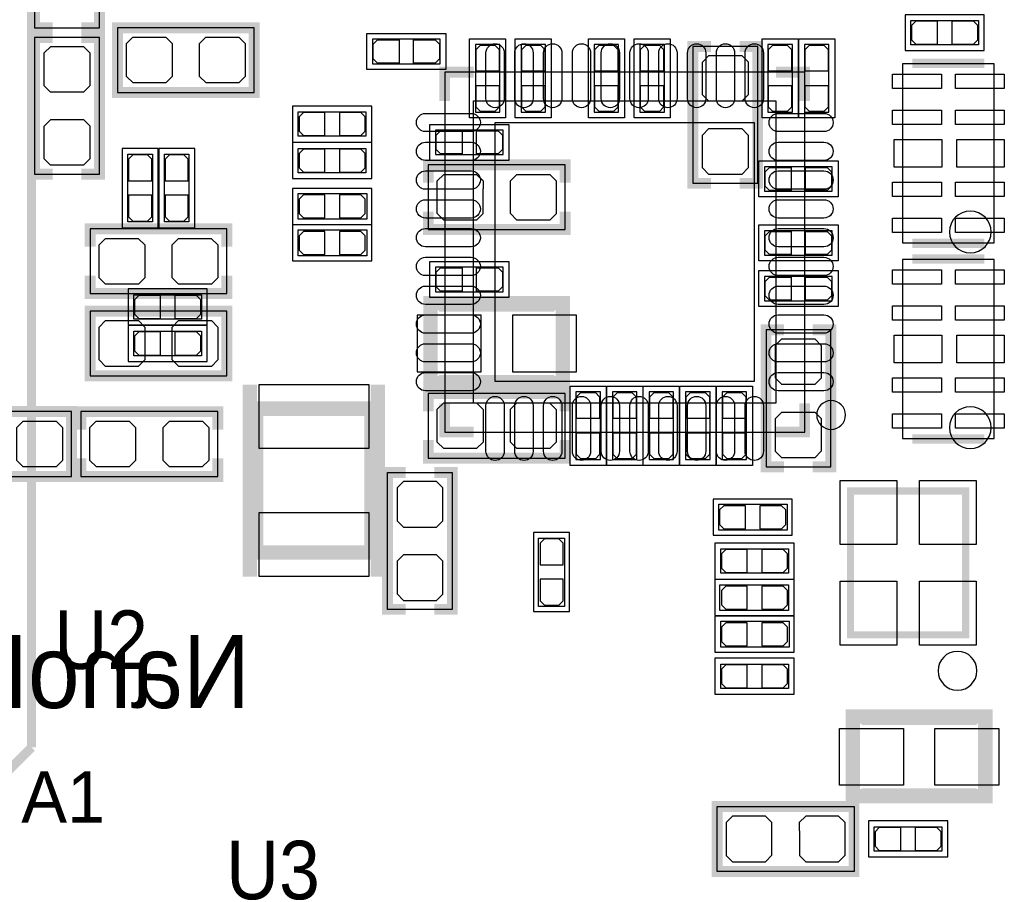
# Model space of a CAD drawing. Extents: x -6.1 to 57.8, y -3.4 to 52.8.
# Tile 8 of 11: x 21.8 to 35.5, y 17.8 to 29.8. Entities that reach past the tile are written whole.
import ezdxf

# ---------------------------------------------------------------- set-up
doc = ezdxf.new("R2010")
doc.units = 0
for name, color, linetype in [('PG_ASSEMBLY_BOTTOM', 12, 'CONTINUOUS'), ('PG_ASSEMBLY_TOP', 120, 'CONTINUOUS'), ('PG_SILKSCREEN_BOTTOM', 12, 'CONTINUOUS'), ('PG_SILKSCREEN_TOP', 9, 'CONTINUOUS'), ('PIN_BOTTOM', 1, 'CONTINUOUS'), ('PIN_TOP', 110, 'CONTINUOUS')]:
    doc.layers.add(name, color=color, linetype=linetype)

msp = doc.modelspace()

# ---------------------------------------------------------------- linework, layer by layer
at = {"layer": 'PG_ASSEMBLY_BOTTOM'}
for points in [[(22.028887, 29.656989), (22.929063, 29.656989), (22.929063, 31.557011), (22.028887, 31.557011), (22.028887, 29.656989)], [(23.179989, 29.660088), (23.179989, 28.759912), (25.080011, 28.759912), (25.080011, 29.660088), (23.179989, 29.660088)], [(22.929113, 29.525011), (22.028937, 29.525011), (22.028937, 27.624989), (22.929113, 27.624989), (22.929113, 29.525011)], [(27.593239, 29.499382), (26.723238, 29.499382), (26.723238, 29.159378), (27.663242, 29.159378), (27.663242, 29.499382), (27.573249, 29.499382)], [(28.491028, 28.556001), (28.491028, 29.426002), (28.151023, 29.426002), (28.151023, 28.485998), (28.491028, 28.485998), (28.491028, 28.575991)], [(29.126002, 28.556001), (29.126002, 29.426002), (28.785998, 29.426002), (28.785998, 28.485998), (29.126002, 28.485998), (29.126002, 28.575991)], [(30.142002, 28.556001), (30.142002, 29.426002), (29.801998, 29.426002), (29.801998, 28.485998), (30.142002, 28.485998), (30.142002, 28.575991)], [(30.777002, 28.556001), (30.777002, 29.426002), (30.436998, 29.426002), (30.436998, 28.485998), (30.777002, 28.485998), (30.777002, 28.575991)], [(32.555028, 28.556001), (32.555028, 29.426002), (32.215023, 29.426002), (32.215023, 28.485998), (32.555028, 28.485998), (32.555028, 28.575991)], [(33.063002, 28.556001), (33.063002, 29.426002), (32.722998, 29.426002), (32.722998, 28.485998), (33.063002, 28.485998), (33.063002, 28.575991)], [(32.073088, 29.397985), (31.172912, 29.397985), (31.172912, 27.497964), (32.073088, 27.497964), (32.073088, 29.397985)], [(28.466999, 28.236977), (27.596998, 28.236977), (27.596998, 27.896972), (28.537002, 27.896972), (28.537002, 28.236977), (28.447009, 28.236977)], [(27.497989, 27.755113), (27.497989, 26.854937), (29.398011, 26.854937), (29.398011, 27.755113), (27.497989, 27.755113)], [(32.239001, 27.388998), (33.109002, 27.388998), (33.109002, 27.729002), (32.168998, 27.729002), (32.168998, 27.388998), (32.258991, 27.388998)], [(24.699011, 25.965937), (24.699011, 26.866113), (22.798989, 26.866113), (22.798989, 25.965937), (24.699011, 25.965937)], [(32.239001, 26.499998), (33.109002, 26.499998), (33.109002, 26.840002), (32.168998, 26.840002), (32.168998, 26.499998), (32.258991, 26.499998)], [(28.466999, 26.332002), (27.596998, 26.332002), (27.596998, 25.991998), (28.537002, 25.991998), (28.537002, 26.332002), (28.447009, 26.332002)], [(32.239001, 25.864998), (33.109002, 25.864998), (33.109002, 26.205002), (32.168998, 26.205002), (32.168998, 25.864998), (32.258991, 25.864998)], [(22.798989, 25.723063), (22.798989, 24.822887), (24.699011, 24.822887), (24.699011, 25.723063), (22.798989, 25.723063)], [(32.188912, 23.561015), (33.089088, 23.561015), (33.089088, 25.461036), (32.188912, 25.461036), (32.188912, 23.561015)], [(29.398011, 23.679887), (29.398011, 24.580063), (27.497989, 24.580063), (27.497989, 23.679887), (29.398011, 23.679887)], [(29.547998, 24.529999), (29.547998, 23.659998), (29.888002, 23.659998), (29.888002, 24.600002), (29.547998, 24.600002), (29.547998, 24.510009)], [(30.055998, 24.529999), (30.055998, 23.659998), (30.396002, 23.659998), (30.396002, 24.600002), (30.055998, 24.600002), (30.055998, 24.510009)], [(30.563998, 24.529999), (30.563998, 23.659998), (30.904002, 23.659998), (30.904002, 24.600002), (30.563998, 24.600002), (30.563998, 24.510009)], [(31.071998, 24.529999), (31.071998, 23.659998), (31.412002, 23.659998), (31.412002, 24.600002), (31.071998, 24.600002), (31.071998, 24.510009)], [(31.579998, 24.529999), (31.579998, 23.659998), (31.920002, 23.659998), (31.920002, 24.600002), (31.579998, 24.600002), (31.579998, 24.510009)], [(20.639989, 24.326113), (20.639989, 23.425937), (22.540011, 23.425937), (22.540011, 24.326113), (20.639989, 24.326113)], [(22.671964, 24.326063), (22.671964, 23.425887), (24.571985, 23.425887), (24.571985, 24.326063), (22.671964, 24.326063)]]:
    msp.add_lwpolyline(points, dxfattribs=at)
at = {"layer": 'PG_ASSEMBLY_BOTTOM', "const_width": 0.2}
msp.add_lwpolyline([(29.367988, 25.832994), (27.528012, 25.832994), (27.528012, 24.722988), (29.367988, 24.722988), (29.367988, 25.832994)], dxfattribs=at)
at = {"layer": 'PG_ASSEMBLY_TOP'}
for points in [[(34.271001, 29.761002), (35.141002, 29.761002), (35.141002, 29.420998), (34.200998, 29.420998), (34.200998, 29.761002), (34.290991, 29.761002)], [(25.762001, 28.491002), (26.632002, 28.491002), (26.632002, 28.150998), (25.691998, 28.150998), (25.691998, 28.491002), (25.781991, 28.491002)], [(25.762001, 27.983002), (26.632002, 27.983002), (26.632002, 27.642998), (25.691998, 27.642998), (25.691998, 27.983002), (25.781991, 27.983002)], [(23.324998, 27.032001), (23.324998, 27.902002), (23.665002, 27.902002), (23.665002, 26.961998), (23.324998, 26.961998), (23.324998, 27.051991)], [(23.832998, 27.032001), (23.832998, 27.902002), (24.173002, 27.902002), (24.173002, 26.961998), (23.832998, 26.961998), (23.832998, 27.051991)], [(25.751993, 27.357984), (26.642009, 27.357984), (26.642009, 26.997965), (25.691998, 26.997965), (25.691998, 27.357984), (25.762001, 27.357984)], [(25.752019, 26.85001), (26.642035, 26.85001), (26.642035, 26.48999), (25.692024, 26.48999), (25.692024, 26.85001), (25.762026, 26.85001)], [(23.476001, 25.951002), (24.346002, 25.951002), (24.346002, 25.610998), (23.405998, 25.610998), (23.405998, 25.951002), (23.495991, 25.951002)], [(23.476026, 25.443002), (24.346027, 25.443002), (24.346027, 25.102998), (23.406024, 25.102998), (23.406024, 25.443002), (23.496016, 25.443002)], [(27.831288, 21.579789), (26.931112, 21.579789), (26.931112, 23.479811), (27.831288, 23.479811), (27.831288, 21.579789)], [(31.593993, 23.04001), (32.484009, 23.04001), (32.484009, 22.67999), (31.533998, 22.67999), (31.533998, 23.04001), (31.604001, 23.04001)], [(29.39001, 22.508007), (29.39001, 21.617991), (29.02999, 21.617991), (29.02999, 22.568002), (29.39001, 22.568002), (29.39001, 22.497999)], [(31.629401, 22.420402), (32.499402, 22.420402), (32.499402, 22.080398), (31.559398, 22.080398), (31.559398, 22.420402), (31.649391, 22.420402)], [(32.439407, 21.56239), (31.549391, 21.56239), (31.549391, 21.92241), (32.499402, 21.92241), (32.499402, 21.56239), (32.429399, 21.56239)], [(31.619393, 21.41441), (32.509409, 21.41441), (32.509409, 21.05439), (31.559398, 21.05439), (31.559398, 21.41441), (31.629401, 21.41441)], [(31.629401, 20.820202), (32.499402, 20.820202), (32.499402, 20.480198), (31.559398, 20.480198), (31.559398, 20.820202), (31.649391, 20.820202)], [(33.411211, 18.839688), (33.411211, 17.939512), (31.511189, 17.939512), (31.511189, 18.839688), (33.411211, 18.839688)], [(34.562999, 18.219598), (33.692998, 18.219598), (33.692998, 18.559602), (34.633002, 18.559602), (34.633002, 18.219598), (34.543009, 18.219598)]]:
    msp.add_lwpolyline(points, dxfattribs=at)
for points in [[(35.35934, 26.67), (35.35934, 29.1592), (34.08426, 29.1592), (34.08426, 26.67)], [(32.725995, 24.043005), (32.725995, 29.042995), (27.726005, 29.042995), (27.726005, 24.043005)], [(32.325996, 28.642996), (32.325996, 24.443004), (28.126004, 24.443004), (28.126004, 28.642996)], [(35.35934, 23.9522), (35.35934, 26.4414), (34.08426, 26.4414), (34.08426, 23.9522)]]:
    msp.add_lwpolyline(points, close=True, dxfattribs=at)
for points in [[(35.316211, 26.8224, 1), (34.736989, 26.8224, 1)], [(35.316211, 24.1046, 1), (34.736989, 24.1046, 1)]]:
    msp.add_lwpolyline(points, format="xyb", close=True, dxfattribs=at)
for points, const_width in [([(25.108002, 24.367998), (25.108002, 22.368002), (26.707998, 22.368002), (26.707998, 24.367998), (25.108002, 24.367998)], 0.2), ([(34.962998, 21.225002), (34.962998, 23.224998), (33.363002, 23.224998), (33.363002, 21.225002), (34.962998, 21.225002)], 0.1), ([(33.395412, 20.092594), (35.235388, 20.092594), (35.235388, 18.982588), (33.395412, 18.982588), (33.395412, 20.092594)], 0.2)]:
    msp.add_lwpolyline(points, dxfattribs=dict(at, const_width=const_width))
at = {"layer": 'PG_SILKSCREEN_BOTTOM'}
for points, const_width in [([(22.279077, 31.557011), (22.028887, 31.557011), (22.028887, 29.656989), (22.279077, 29.656989)], 0.1524), ([(22.678873, 31.557011), (22.929063, 31.557011), (22.929063, 29.656989), (22.678873, 29.656989)], 0.1524), ([(25.07996, 28.98394), (25.080011, 29.660088), (23.179989, 29.660088), (23.179989, 29.409898)], 0.1524), ([(22.279127, 27.624989), (22.028937, 27.624989), (22.028937, 29.525011), (22.279127, 29.525011)], 0.1524), ([(22.678923, 27.624989), (22.929113, 27.624989), (22.929113, 29.525011), (22.678923, 29.525011)], 0.1524), ([(25.080011, 29.010102), (25.080011, 28.759912), (23.179989, 28.759912), (23.18004, 29.42844)], 0.1524), ([(31.423102, 27.497964), (31.172912, 27.497964), (31.172912, 29.397985), (31.423102, 29.397985)], 0.1524), ([(31.822898, 27.497964), (32.073088, 27.497964), (32.073088, 29.397985), (31.822898, 29.397985)], 0.1524), ([(29.398011, 27.504923), (29.398011, 27.755113), (27.497989, 27.755113), (27.497989, 27.504923)], 0.1524), ([(29.398011, 27.105127), (29.398011, 26.854937), (27.497989, 26.854937), (27.497989, 27.105127)], 0.1524), ([(22.798989, 26.615923), (22.798989, 26.866113), (24.699011, 26.866113), (24.699011, 26.615923)], 0.1524), ([(22.798989, 26.216127), (22.798989, 25.965937), (24.699011, 25.965937), (24.699011, 26.216127)], 0.1524), ([(29.247998, 25.813004), (27.648002, 25.813004)], 0.2), ([(24.69896, 25.046915), (24.699011, 25.723063), (22.798989, 25.723063), (22.798989, 25.472873)], 0.1524), ([(24.699011, 25.073077), (24.699011, 24.822887), (22.798989, 24.822887), (22.79904, 25.491415)], 0.1524), ([(32.439102, 25.461036), (32.188912, 25.461036), (32.188912, 23.561015), (32.439102, 23.561015)], 0.1524), ([(32.838898, 25.461036), (33.089088, 25.461036), (33.089088, 23.561015), (32.838898, 23.561015)], 0.1524), ([(29.247998, 24.732996), (27.648002, 24.732996)], 0.2), ([(27.497989, 24.329873), (27.497989, 24.580063), (29.398011, 24.580063), (29.398011, 24.329873)], 0.1524), ([(22.53996, 23.649965), (22.540011, 24.326113), (20.639989, 24.326113), (20.639989, 24.075923)], 0.1524), ([(24.571985, 24.075873), (24.571985, 24.326063), (22.671964, 24.326063), (22.671964, 24.075873)], 0.1524), ([(22.540011, 23.676127), (22.540011, 23.425937), (20.639989, 23.425937), (20.64004, 24.094465)], 0.1524), ([(27.497989, 23.930077), (27.497989, 23.679887), (29.398011, 23.679887), (29.398011, 23.930077)], 0.1524), ([(24.571985, 23.676077), (24.571985, 23.425887), (22.671964, 23.425887), (22.671964, 23.676077)], 0.1524)]:
    msp.add_lwpolyline(points, dxfattribs=dict(at, const_width=const_width))
for points in [[(27.743252, 29.579392), (27.743252, 29.079368), (26.643228, 29.079368), (26.643228, 29.579392), (27.743252, 29.579392)], [(28.571038, 28.405988), (28.071013, 28.405988), (28.071013, 29.506012), (28.571038, 29.506012), (28.571038, 28.405988)], [(29.206012, 28.405988), (28.705988, 28.405988), (28.705988, 29.506012), (29.206012, 29.506012), (29.206012, 28.405988)], [(30.222012, 28.405988), (29.721988, 28.405988), (29.721988, 29.506012), (30.222012, 29.506012), (30.222012, 28.405988)], [(30.857012, 28.405988), (30.356988, 28.405988), (30.356988, 29.506012), (30.857012, 29.506012), (30.857012, 28.405988)], [(32.635038, 28.405988), (32.135013, 28.405988), (32.135013, 29.506012), (32.635038, 29.506012), (32.635038, 28.405988)], [(33.143012, 28.405988), (32.642988, 28.405988), (32.642988, 29.506012), (33.143012, 29.506012), (33.143012, 28.405988)], [(28.617012, 28.316987), (28.617012, 27.816962), (27.516988, 27.816962), (27.516988, 28.316987), (28.617012, 28.316987)], [(32.088988, 27.308988), (32.088988, 27.809012), (33.189012, 27.809012), (33.189012, 27.308988), (32.088988, 27.308988)], [(32.088988, 26.419988), (32.088988, 26.920012), (33.189012, 26.920012), (33.189012, 26.419988), (32.088988, 26.419988)], [(28.617012, 26.412012), (28.617012, 25.911988), (27.516988, 25.911988), (27.516988, 26.412012), (28.617012, 26.412012)], [(32.088988, 25.784988), (32.088988, 26.285012), (33.189012, 26.285012), (33.189012, 25.784988), (32.088988, 25.784988)], [(29.467988, 24.680012), (29.968012, 24.680012), (29.968012, 23.579988), (29.467988, 23.579988), (29.467988, 24.680012)], [(29.975988, 24.680012), (30.476012, 24.680012), (30.476012, 23.579988), (29.975988, 23.579988), (29.975988, 24.680012)], [(30.483988, 24.680012), (30.984012, 24.680012), (30.984012, 23.579988), (30.483988, 23.579988), (30.483988, 24.680012)], [(30.991988, 24.680012), (31.492012, 24.680012), (31.492012, 23.579988), (30.991988, 23.579988), (30.991988, 24.680012)], [(31.499988, 24.680012), (32.000012, 24.680012), (32.000012, 23.579988), (31.499988, 23.579988), (31.499988, 24.680012)]]:
    msp.add_lwpolyline(points, dxfattribs=at)
at = {"layer": 'PG_SILKSCREEN_TOP'}
for points, const_width in [([(21.985884, 33.161986), (21.985884, 19.661886)], 0.127), ([(34.221674, 29.164534), (35.221672, 29.164534)], 0.127), ([(27.726005, 28.642996), (27.726005, 29.042995), (28.126004, 29.042995)], 0.150012), ([(32.325996, 29.042995), (32.725995, 29.042995), (32.725995, 28.642996)], 0.150012), ([(34.221674, 26.664666), (35.221672, 26.664666)], 0.127), ([(34.221674, 26.446734), (35.221672, 26.446734)], 0.127), ([(25.019, 24.7015), (25.019, 22.0345)], 0.2), ([(26.797, 24.7015), (26.797, 22.0345)], 0.2), ([(28.126004, 24.043005), (27.726005, 24.043005), (27.726005, 24.443004)], 0.150012), ([(32.725995, 24.443004), (32.725995, 24.043005), (32.325996, 24.043005)], 0.150012), ([(34.221674, 23.946866), (35.221672, 23.946866)], 0.127), ([(27.181302, 23.479811), (26.931112, 23.479811), (26.931112, 21.579789), (27.181302, 21.579789)], 0.1524), ([(27.581098, 23.479811), (27.831288, 23.479811), (27.831288, 21.579789), (27.581098, 21.579789)], 0.1524), ([(34.063, 23.224998), (34.263, 23.224998)], 0.1), ([(33.363002, 22.025), (33.363002, 22.425)], 0.1), ([(34.962998, 22.025), (34.962998, 22.425)], 0.1), ([(34.063, 21.225002), (34.263, 21.225002)], 0.1), ([(33.515402, 20.072604), (35.115398, 20.072604)], 0.2), ([(21.985884, 19.661886), (21.486089, 19.161989)], 0.127), ([(33.515402, 18.992596), (35.115398, 18.992596)], 0.2), ([(31.51124, 18.16354), (31.511189, 18.839688), (33.411211, 18.839688), (33.411211, 18.589498)], 0.1524), ([(31.511189, 18.189702), (31.511189, 17.939512), (33.411211, 17.939512), (33.41116, 18.60804)], 0.1524)]:
    msp.add_lwpolyline(points, dxfattribs=dict(at, const_width=const_width))
for points in [[(34.120988, 29.841012), (34.120988, 29.340988), (35.221012, 29.340988), (35.221012, 29.841012), (34.120988, 29.841012)], [(25.611988, 28.571012), (25.611988, 28.070988), (26.712012, 28.070988), (26.712012, 28.571012), (25.611988, 28.571012)], [(25.611988, 28.063012), (25.611988, 27.562988), (26.712012, 27.562988), (26.712012, 28.063012), (25.611988, 28.063012)], [(23.244988, 26.881988), (23.745012, 26.881988), (23.745012, 27.982012), (23.244988, 27.982012), (23.244988, 26.881988)], [(23.752988, 26.881988), (24.253012, 26.881988), (24.253012, 27.982012), (23.752988, 27.982012), (23.752988, 26.881988)], [(25.611988, 27.427987), (25.611988, 26.927962), (26.712012, 26.927962), (26.712012, 27.427987), (25.611988, 27.427987)], [(25.612014, 26.920012), (25.612014, 26.419988), (26.712037, 26.419988), (26.712037, 26.920012), (25.612014, 26.920012)], [(23.325988, 26.031012), (23.325988, 25.530988), (24.426012, 25.530988), (24.426012, 26.031012), (23.325988, 26.031012)], [(23.326014, 25.523012), (23.326014, 25.022988), (24.426037, 25.022988), (24.426037, 25.523012), (23.326014, 25.523012)], [(31.453988, 23.110012), (31.453988, 22.609988), (32.554012, 22.609988), (32.554012, 23.110012), (31.453988, 23.110012)], [(29.460012, 22.648012), (28.959988, 22.648012), (28.959988, 21.547988), (29.460012, 21.547988), (29.460012, 22.648012)], [(31.479388, 22.500412), (31.479388, 22.000388), (32.579412, 22.000388), (32.579412, 22.500412), (31.479388, 22.500412)], [(32.579412, 21.492388), (32.579412, 21.992412), (31.479388, 21.992412), (31.479388, 21.492388), (32.579412, 21.492388)], [(31.479388, 21.484412), (31.479388, 20.984388), (32.579412, 20.984388), (32.579412, 21.484412), (31.479388, 21.484412)], [(31.479388, 20.900212), (31.479388, 20.400188), (32.579412, 20.400188), (32.579412, 20.900212), (31.479388, 20.900212)], [(34.713012, 18.139588), (34.713012, 18.639612), (33.612988, 18.639612), (33.612988, 18.139588), (34.713012, 18.139588)]]:
    msp.add_lwpolyline(points, dxfattribs=at)
for points in [[(33.292999, 24.279987, 1), (32.892999, 24.279972, 1)], [(35.118802, 20.7264, 1), (34.578798, 20.7264, 1)]]:
    msp.add_lwpolyline(points, format="xyb", close=True, dxfattribs=at)
at = {"layer": 'PIN_BOTTOM'}
for points in [[(23.3045, 28.9941), (23.3045, 29.3243), (23.3045, 29.438905), (23.393095, 29.5275), (23.8506, 29.5275), (23.9395, 29.4386), (23.9395, 29.324605), (23.939195, 29.3243), (23.939195, 28.9814), (23.850295, 28.8925), (23.507395, 28.8925), (23.395711, 28.8925), (23.3045, 28.983711)], [(24.3205, 28.9941), (24.3205, 29.3243), (24.3205, 29.438905), (24.409095, 29.5275), (24.8666, 29.5275), (24.9555, 29.4386), (24.9555, 29.324605), (24.955195, 29.3243), (24.955195, 28.9814), (24.866295, 28.8925), (24.523395, 28.8925), (24.411711, 28.8925), (24.3205, 28.983711)], [(26.793241, 29.489375), (27.09324, 29.489375), (27.09324, 29.169385), (26.793241, 29.169385), (26.733221, 29.22938), (26.733221, 29.42938)], [(27.593239, 29.169385), (27.29324, 29.169385), (27.29324, 29.489375), (27.593239, 29.489375), (27.653259, 29.42938), (27.653259, 29.22938)], [(28.48102, 29.355999), (28.48102, 29.056), (28.161031, 29.056), (28.161031, 29.355999), (28.221026, 29.416019), (28.421025, 29.416019)], [(29.115995, 29.355999), (29.115995, 29.056), (28.796005, 29.056), (28.796005, 29.355999), (28.856, 29.416019), (29.056, 29.416019)], [(30.131995, 29.355999), (30.131995, 29.056), (29.812005, 29.056), (29.812005, 29.355999), (29.872, 29.416019), (30.072, 29.416019)], [(30.766995, 29.355999), (30.766995, 29.056), (30.447005, 29.056), (30.447005, 29.355999), (30.507, 29.416019), (30.707, 29.416019)], [(32.54502, 29.355999), (32.54502, 29.056), (32.225031, 29.056), (32.225031, 29.355999), (32.285026, 29.416019), (32.485025, 29.416019)], [(33.052995, 29.355999), (33.052995, 29.056), (32.733005, 29.056), (32.733005, 29.355999), (32.793, 29.416019), (32.993, 29.416019)], [(22.263125, 29.4005), (22.593325, 29.4005), (22.70793, 29.4005), (22.796525, 29.311905), (22.796525, 28.8544), (22.707625, 28.7655), (22.59363, 28.7655), (22.593325, 28.765805), (22.250425, 28.765805), (22.161525, 28.854705), (22.161525, 29.197605), (22.161525, 29.309289), (22.252737, 29.4005)], [(31.4071, 29.273475), (31.7373, 29.273475), (31.851905, 29.273475), (31.9405, 29.184879), (31.9405, 28.727375), (31.8516, 28.638475), (31.737605, 28.638475), (31.7373, 28.638779), (31.3944, 28.638779), (31.3055, 28.727679), (31.3055, 29.070579), (31.3055, 29.182263), (31.396711, 29.273475)], [(28.161031, 28.556001), (28.161031, 28.856), (28.48102, 28.856), (28.48102, 28.556001), (28.421025, 28.495981), (28.221026, 28.495981)], [(28.796005, 28.556001), (28.796005, 28.856), (29.115995, 28.856), (29.115995, 28.556001), (29.056, 28.495981), (28.856, 28.495981)], [(29.812005, 28.556001), (29.812005, 28.856), (30.131995, 28.856), (30.131995, 28.556001), (30.072, 28.495981), (29.872, 28.495981)], [(30.447005, 28.556001), (30.447005, 28.856), (30.766995, 28.856), (30.766995, 28.556001), (30.707, 28.495981), (30.507, 28.495981)], [(32.225031, 28.556001), (32.225031, 28.856), (32.54502, 28.856), (32.54502, 28.556001), (32.485025, 28.495981), (32.285026, 28.495981)], [(32.733005, 28.556001), (32.733005, 28.856), (33.052995, 28.856), (33.052995, 28.556001), (32.993, 28.495981), (32.793, 28.495981)], [(22.263125, 28.3845), (22.593325, 28.3845), (22.70793, 28.3845), (22.796525, 28.295905), (22.796525, 27.8384), (22.707625, 27.7495), (22.59363, 27.7495), (22.593325, 27.749805), (22.250425, 27.749805), (22.161525, 27.838705), (22.161525, 28.181605), (22.161525, 28.293289), (22.252737, 28.3845)], [(27.667001, 28.226969), (27.967, 28.226969), (27.967, 27.90698), (27.667001, 27.90698), (27.606981, 27.966975), (27.606981, 28.166974)], [(28.466999, 27.90698), (28.167, 27.90698), (28.167, 28.226969), (28.466999, 28.226969), (28.527019, 28.166974), (28.527019, 27.966975)], [(31.4071, 28.257475), (31.7373, 28.257475), (31.851905, 28.257475), (31.9405, 28.168879), (31.9405, 27.711375), (31.8516, 27.622475), (31.737605, 27.622475), (31.7373, 27.622779), (31.3944, 27.622779), (31.3055, 27.711679), (31.3055, 28.054579), (31.3055, 28.166263), (31.396711, 28.257475)], [(32.239001, 27.718995), (32.539, 27.718995), (32.539, 27.399005), (32.239001, 27.399005), (32.178981, 27.459), (32.178981, 27.659)], [(33.038999, 27.399005), (32.739, 27.399005), (32.739, 27.718995), (33.038999, 27.718995), (33.099019, 27.659), (33.099019, 27.459)], [(27.6225, 27.089125), (27.6225, 27.419325), (27.6225, 27.53393), (27.711095, 27.622525), (28.1686, 27.622525), (28.2575, 27.533625), (28.2575, 27.41963), (28.257195, 27.419325), (28.257195, 27.076425), (28.168295, 26.987525), (27.825395, 26.987525), (27.713711, 26.987525), (27.6225, 27.078737)], [(28.6385, 27.089125), (28.6385, 27.419325), (28.6385, 27.53393), (28.727095, 27.622525), (29.1846, 27.622525), (29.2735, 27.533625), (29.2735, 27.41963), (29.273195, 27.419325), (29.273195, 27.076425), (29.184295, 26.987525), (28.841395, 26.987525), (28.729711, 26.987525), (28.6385, 27.078737)], [(32.239001, 26.829995), (32.539, 26.829995), (32.539, 26.510005), (32.239001, 26.510005), (32.178981, 26.57), (32.178981, 26.77)], [(33.038999, 26.510005), (32.739, 26.510005), (32.739, 26.829995), (33.038999, 26.829995), (33.099019, 26.77), (33.099019, 26.57)], [(23.5585, 26.631925), (23.5585, 26.301725), (23.5585, 26.187121), (23.469905, 26.098525), (23.0124, 26.098525), (22.9235, 26.187425), (22.9235, 26.301421), (22.923805, 26.301725), (22.923805, 26.644625), (23.012705, 26.733525), (23.355605, 26.733525), (23.467289, 26.733525), (23.5585, 26.642314)], [(24.5745, 26.631925), (24.5745, 26.301725), (24.5745, 26.187121), (24.485905, 26.098525), (24.0284, 26.098525), (23.9395, 26.187425), (23.9395, 26.301421), (23.939805, 26.301725), (23.939805, 26.644625), (24.028705, 26.733525), (24.371605, 26.733525), (24.483289, 26.733525), (24.5745, 26.642314)], [(27.667001, 26.321995), (27.967, 26.321995), (27.967, 26.002005), (27.667001, 26.002005), (27.606981, 26.062), (27.606981, 26.262)], [(28.466999, 26.002005), (28.167, 26.002005), (28.167, 26.321995), (28.466999, 26.321995), (28.527019, 26.262), (28.527019, 26.062)], [(32.239001, 26.194995), (32.539, 26.194995), (32.539, 25.875005), (32.239001, 25.875005), (32.178981, 25.935), (32.178981, 26.135)], [(33.038999, 25.875005), (32.739, 25.875005), (32.739, 26.194995), (33.038999, 26.194995), (33.099019, 26.135), (33.099019, 25.935)], [(22.9235, 25.057075), (22.9235, 25.387275), (22.9235, 25.501879), (23.012095, 25.590475), (23.4696, 25.590475), (23.5585, 25.501575), (23.5585, 25.387579), (23.558195, 25.387275), (23.558195, 25.044375), (23.469295, 24.955475), (23.126395, 24.955475), (23.014711, 24.955475), (22.9235, 25.046686)], [(23.9395, 25.057075), (23.9395, 25.387275), (23.9395, 25.501879), (24.028095, 25.590475), (24.4856, 25.590475), (24.5745, 25.501575), (24.5745, 25.387579), (24.574195, 25.387275), (24.574195, 25.044375), (24.485295, 24.955475), (24.142395, 24.955475), (24.030711, 24.955475), (23.9395, 25.046686)], [(28.2305, 25.6667), (27.3415, 25.6667), (27.3415, 24.8793), (28.2305, 24.8793)], [(28.6655, 24.8793), (29.5545, 24.8793), (29.5545, 25.6667), (28.6655, 25.6667)], [(32.8549, 24.701525), (32.5247, 24.701525), (32.410095, 24.701525), (32.3215, 24.790121), (32.3215, 25.247625), (32.4104, 25.336525), (32.524395, 25.336525), (32.5247, 25.336221), (32.8676, 25.336221), (32.9565, 25.247321), (32.9565, 24.904421), (32.9565, 24.792737), (32.865289, 24.701525)], [(29.877995, 24.529999), (29.877995, 24.23), (29.558005, 24.23), (29.558005, 24.529999), (29.618, 24.590019), (29.818, 24.590019)], [(30.385995, 24.529999), (30.385995, 24.23), (30.066005, 24.23), (30.066005, 24.529999), (30.126, 24.590019), (30.326, 24.590019)], [(30.893995, 24.529999), (30.893995, 24.23), (30.574005, 24.23), (30.574005, 24.529999), (30.634, 24.590019), (30.834, 24.590019)], [(31.401995, 24.529999), (31.401995, 24.23), (31.082005, 24.23), (31.082005, 24.529999), (31.142, 24.590019), (31.342, 24.590019)], [(31.909995, 24.529999), (31.909995, 24.23), (31.590005, 24.23), (31.590005, 24.529999), (31.65, 24.590019), (31.85, 24.590019)], [(28.2575, 24.345875), (28.2575, 24.015675), (28.2575, 23.90107), (28.168905, 23.812475), (27.7114, 23.812475), (27.6225, 23.901375), (27.6225, 24.01537), (27.622805, 24.015675), (27.622805, 24.358575), (27.711705, 24.447475), (28.054605, 24.447475), (28.166289, 24.447475), (28.2575, 24.356263)], [(29.2735, 24.345875), (29.2735, 24.015675), (29.2735, 23.90107), (29.184905, 23.812475), (28.7274, 23.812475), (28.6385, 23.901375), (28.6385, 24.01537), (28.638805, 24.015675), (28.638805, 24.358575), (28.727705, 24.447475), (29.070605, 24.447475), (29.182289, 24.447475), (29.2735, 24.356263)], [(32.8549, 23.685525), (32.5247, 23.685525), (32.410095, 23.685525), (32.3215, 23.774121), (32.3215, 24.231625), (32.4104, 24.320525), (32.524395, 24.320525), (32.5247, 24.320221), (32.8676, 24.320221), (32.9565, 24.231321), (32.9565, 23.888421), (32.9565, 23.776737), (32.865289, 23.685525)], [(21.7805, 23.660125), (21.7805, 23.990325), (21.7805, 24.10493), (21.869095, 24.193525), (22.3266, 24.193525), (22.4155, 24.104625), (22.4155, 23.99063), (22.415195, 23.990325), (22.415195, 23.647425), (22.326295, 23.558525), (21.983395, 23.558525), (21.871711, 23.558525), (21.7805, 23.649737)], [(22.796475, 23.660075), (22.796475, 23.990275), (22.796475, 24.104879), (22.88507, 24.193475), (23.342575, 24.193475), (23.431475, 24.104575), (23.431475, 23.990579), (23.43117, 23.990275), (23.43117, 23.647375), (23.34227, 23.558475), (22.99937, 23.558475), (22.887686, 23.558475), (22.796475, 23.649686)], [(23.812475, 23.660075), (23.812475, 23.990275), (23.812475, 24.104879), (23.90107, 24.193475), (24.358575, 24.193475), (24.447475, 24.104575), (24.447475, 23.990579), (24.44717, 23.990275), (24.44717, 23.647375), (24.35827, 23.558475), (24.01537, 23.558475), (23.903686, 23.558475), (23.812475, 23.649686)], [(29.558005, 23.730001), (29.558005, 24.03), (29.877995, 24.03), (29.877995, 23.730001), (29.818, 23.669981), (29.618, 23.669981)], [(30.066005, 23.730001), (30.066005, 24.03), (30.385995, 24.03), (30.385995, 23.730001), (30.326, 23.669981), (30.126, 23.669981)], [(30.574005, 23.730001), (30.574005, 24.03), (30.893995, 24.03), (30.893995, 23.730001), (30.834, 23.669981), (30.634, 23.669981)], [(31.082005, 23.730001), (31.082005, 24.03), (31.401995, 24.03), (31.401995, 23.730001), (31.342, 23.669981), (31.142, 23.669981)], [(31.590005, 23.730001), (31.590005, 24.03), (31.909995, 24.03), (31.909995, 23.730001), (31.85, 23.669981), (31.65, 23.669981)]]:
    msp.add_lwpolyline(points, close=True, dxfattribs=at)
at = {"layer": 'PIN_TOP'}
for points in [[(34.271001, 29.431005), (34.571, 29.431005), (34.571, 29.750995), (34.271001, 29.750995), (34.210981, 29.691), (34.210981, 29.491)], [(35.070999, 29.750995), (34.771, 29.750995), (34.771, 29.431005), (35.070999, 29.431005), (35.131019, 29.491), (35.131019, 29.691)], [(34.624416, 28.814598), (33.944408, 28.814598), (33.944408, 29.014598), (34.624416, 29.014598)], [(35.499192, 28.814598), (34.819184, 28.814598), (34.819184, 29.014598), (35.499192, 29.014598)], [(25.762001, 28.161005), (26.062, 28.161005), (26.062, 28.480995), (25.762001, 28.480995), (25.701981, 28.421), (25.701981, 28.221)], [(26.561999, 28.480995), (26.262, 28.480995), (26.262, 28.161005), (26.561999, 28.161005), (26.622019, 28.221), (26.622019, 28.421)], [(34.624416, 28.314472), (33.944408, 28.314472), (33.944408, 28.514472), (34.624416, 28.514472)], [(35.499192, 28.314472), (34.819184, 28.314472), (34.819184, 28.514472), (35.499192, 28.514472)], [(32.025996, 28.342996), (32.025996, 24.743004), (28.426004, 24.743004), (28.426004, 28.342996)], [(34.631122, 27.7241), (33.970722, 27.7241), (33.970722, 28.1051), (34.631122, 28.1051)], [(35.498024, 27.7241), (34.837624, 27.7241), (34.837624, 28.1051), (35.498024, 28.1051)], [(25.762001, 27.653005), (26.062, 27.653005), (26.062, 27.972995), (25.762001, 27.972995), (25.701981, 27.913), (25.701981, 27.713)], [(26.561999, 27.972995), (26.262, 27.972995), (26.262, 27.653005), (26.561999, 27.653005), (26.622019, 27.713), (26.622019, 27.913)], [(23.335005, 27.831999), (23.335005, 27.532), (23.654995, 27.532), (23.654995, 27.831999), (23.595, 27.892019), (23.395, 27.892019)], [(23.843005, 27.831999), (23.843005, 27.532), (24.162995, 27.532), (24.162995, 27.831999), (24.103, 27.892019), (23.903, 27.892019)], [(34.624416, 27.314728), (33.944408, 27.314728), (33.944408, 27.514728), (34.624416, 27.514728)], [(35.499192, 27.314728), (34.819184, 27.314728), (34.819184, 27.514728), (35.499192, 27.514728)], [(23.654995, 27.032001), (23.654995, 27.332), (23.335005, 27.332), (23.335005, 27.032001), (23.395, 26.971981), (23.595, 26.971981)], [(24.162995, 27.032001), (24.162995, 27.332), (23.843005, 27.332), (23.843005, 27.032001), (23.903, 26.971981), (24.103, 26.971981)], [(25.762001, 27.01798), (26.062, 27.01798), (26.062, 27.337969), (25.762001, 27.337969), (25.701981, 27.277974), (25.701981, 27.077975)], [(26.561999, 27.337969), (26.262, 27.337969), (26.262, 27.01798), (26.561999, 27.01798), (26.622019, 27.077975), (26.622019, 27.277974)], [(34.624416, 26.814602), (33.944408, 26.814602), (33.944408, 27.014602), (34.624416, 27.014602)], [(35.499192, 26.814602), (34.819184, 26.814602), (34.819184, 27.014602), (35.499192, 27.014602)], [(25.762026, 26.510005), (26.062026, 26.510005), (26.062026, 26.829995), (25.762026, 26.829995), (25.702006, 26.77), (25.702006, 26.57)], [(26.562025, 26.829995), (26.262025, 26.829995), (26.262025, 26.510005), (26.562025, 26.510005), (26.622045, 26.57), (26.622045, 26.77)], [(34.624416, 26.096798), (33.944408, 26.096798), (33.944408, 26.296798), (34.624416, 26.296798)], [(35.499192, 26.096798), (34.819184, 26.096798), (34.819184, 26.296798), (35.499192, 26.296798)], [(23.476001, 25.621005), (23.776, 25.621005), (23.776, 25.940995), (23.476001, 25.940995), (23.415981, 25.881), (23.415981, 25.681)], [(24.275999, 25.940995), (23.976, 25.940995), (23.976, 25.621005), (24.275999, 25.621005), (24.336019, 25.681), (24.336019, 25.881)], [(34.624416, 25.596672), (33.944408, 25.596672), (33.944408, 25.796672), (34.624416, 25.796672)], [(35.499192, 25.596672), (34.819184, 25.596672), (34.819184, 25.796672), (35.499192, 25.796672)], [(23.476026, 25.113005), (23.776026, 25.113005), (23.776026, 25.432995), (23.476026, 25.432995), (23.416006, 25.373), (23.416006, 25.173)], [(24.276025, 25.432995), (23.976025, 25.432995), (23.976025, 25.113005), (24.276025, 25.113005), (24.336045, 25.173), (24.336045, 25.373)], [(34.631122, 25.0063), (33.970722, 25.0063), (33.970722, 25.3873), (34.631122, 25.3873)], [(35.498024, 25.0063), (34.837624, 25.0063), (34.837624, 25.3873), (35.498024, 25.3873)], [(34.624416, 24.596928), (33.944408, 24.596928), (33.944408, 24.796928), (34.624416, 24.796928)], [(35.499192, 24.596928), (34.819184, 24.596928), (34.819184, 24.796928), (35.499192, 24.796928)], [(25.146, 23.8125), (25.146, 24.7015), (26.67, 24.7015), (26.67, 23.8125)], [(34.624416, 24.096802), (33.944408, 24.096802), (33.944408, 24.296802), (34.624416, 24.296802)], [(35.499192, 24.096802), (34.819184, 24.096802), (34.819184, 24.296802), (35.499192, 24.296802)], [(27.1653, 22.7203), (27.4955, 22.7203), (27.610105, 22.7203), (27.6987, 22.808895), (27.6987, 23.2664), (27.6098, 23.3553), (27.495805, 23.3553), (27.4955, 23.354995), (27.1526, 23.354995), (27.0637, 23.266095), (27.0637, 22.923195), (27.0637, 22.811511), (27.154911, 22.7203)], [(34.006688, 23.369499), (34.006688, 22.480499), (33.219288, 22.480499), (33.219288, 23.369499)], [(35.106712, 23.369499), (35.106712, 22.480499), (34.319312, 22.480499), (34.319312, 23.369499)], [(31.604001, 22.700005), (31.904, 22.700005), (31.904, 23.019995), (31.604001, 23.019995), (31.543981, 22.96), (31.543981, 22.76)], [(32.403999, 23.019995), (32.104, 23.019995), (32.104, 22.700005), (32.403999, 22.700005), (32.464019, 22.76), (32.464019, 22.96)], [(25.146, 22.0345), (25.146, 22.9235), (26.67, 22.9235), (26.67, 22.0345)], [(29.050005, 22.497999), (29.050005, 22.198), (29.369995, 22.198), (29.369995, 22.497999), (29.31, 22.558019), (29.11, 22.558019)], [(27.1653, 21.7043), (27.4955, 21.7043), (27.610105, 21.7043), (27.6987, 21.792895), (27.6987, 22.2504), (27.6098, 22.3393), (27.495805, 22.3393), (27.4955, 22.338995), (27.1526, 22.338995), (27.0637, 22.250095), (27.0637, 21.907195), (27.0637, 21.795511), (27.154911, 21.7043)], [(31.629401, 22.090405), (31.9294, 22.090405), (31.9294, 22.410395), (31.629401, 22.410395), (31.569381, 22.3504), (31.569381, 22.1504)], [(32.429399, 22.410395), (32.1294, 22.410395), (32.1294, 22.090405), (32.429399, 22.090405), (32.489419, 22.1504), (32.489419, 22.3504)], [(29.369995, 21.698001), (29.369995, 21.998), (29.050005, 21.998), (29.050005, 21.698001), (29.11, 21.637981), (29.31, 21.637981)], [(31.629401, 21.582405), (31.9294, 21.582405), (31.9294, 21.902395), (31.629401, 21.902395), (31.569381, 21.8424), (31.569381, 21.6424)], [(32.429399, 21.902395), (32.1294, 21.902395), (32.1294, 21.582405), (32.429399, 21.582405), (32.489419, 21.6424), (32.489419, 21.8424)], [(34.006688, 21.969501), (34.006688, 21.080501), (33.219288, 21.080501), (33.219288, 21.969501)], [(35.106712, 21.969501), (35.106712, 21.080501), (34.319312, 21.080501), (34.319312, 21.969501)], [(31.629401, 21.074405), (31.9294, 21.074405), (31.9294, 21.394395), (31.629401, 21.394395), (31.569381, 21.3344), (31.569381, 21.1344)], [(32.429399, 21.394395), (32.1294, 21.394395), (32.1294, 21.074405), (32.429399, 21.074405), (32.489419, 21.1344), (32.489419, 21.3344)], [(31.629401, 20.490205), (31.9294, 20.490205), (31.9294, 20.810195), (31.629401, 20.810195), (31.569381, 20.7502), (31.569381, 20.5502)], [(32.429399, 20.810195), (32.1294, 20.810195), (32.1294, 20.490205), (32.429399, 20.490205), (32.489419, 20.5502), (32.489419, 20.7502)], [(34.0979, 19.1389), (33.2089, 19.1389), (33.2089, 19.9263), (34.0979, 19.9263)], [(34.5329, 19.9263), (35.4219, 19.9263), (35.4219, 19.1389), (34.5329, 19.1389)], [(32.2707, 18.1737), (32.2707, 18.5039), (32.2707, 18.618505), (32.182105, 18.7071), (31.7246, 18.7071), (31.6357, 18.6182), (31.6357, 18.504205), (31.636005, 18.5039), (31.636005, 18.161), (31.724905, 18.0721), (32.067805, 18.0721), (32.179489, 18.0721), (32.2707, 18.163311)], [(33.2867, 18.1737), (33.2867, 18.5039), (33.2867, 18.618505), (33.198105, 18.7071), (32.7406, 18.7071), (32.6517, 18.6182), (32.6517, 18.504205), (32.652005, 18.5039), (32.652005, 18.161), (32.740905, 18.0721), (33.083805, 18.0721), (33.195489, 18.0721), (33.2867, 18.163311)], [(33.763001, 18.229605), (34.063, 18.229605), (34.063, 18.549595), (33.763001, 18.549595), (33.702981, 18.4896), (33.702981, 18.2896)], [(34.562999, 18.549595), (34.263, 18.549595), (34.263, 18.229605), (34.562999, 18.229605), (34.623019, 18.2896), (34.623019, 18.4896)]]:
    msp.add_lwpolyline(points, close=True, dxfattribs=at)
for points in [[(28.553004, 29.310508), (28.553004, 28.675508, -1), (28.299004, 28.675508), (28.299004, 29.310508, -1)], [(28.953003, 29.310508), (28.953003, 28.675508, -1), (28.699003, 28.675508), (28.699003, 29.310508, -1)], [(29.353002, 29.310508), (29.353002, 28.675508, -1), (29.099002, 28.675508), (29.099002, 29.310508, -1)], [(29.753001, 29.310508), (29.753001, 28.675508, -1), (29.499001, 28.675508), (29.499001, 29.310508, -1)], [(30.153, 29.310508), (30.153, 28.675508, -1), (29.899, 28.675508), (29.899, 29.310508, -1)], [(30.553, 29.310508), (30.553, 28.675508, -1), (30.299, 28.675508), (30.299, 29.310508, -1)], [(30.952999, 29.310508), (30.952999, 28.675508, -1), (30.698999, 28.675508), (30.698999, 29.310508, -1)], [(31.352998, 29.310508), (31.352998, 28.675508, -1), (31.098998, 28.675508), (31.098998, 29.310508, -1)], [(31.752997, 29.310508), (31.752997, 28.675508, -1), (31.498997, 28.675508), (31.498997, 29.310508, -1)], [(32.152996, 29.310508), (32.152996, 28.675508, -1), (31.898996, 28.675508), (31.898996, 29.310508, -1)], [(27.458492, 28.469996), (28.093492, 28.469996, -1), (28.093492, 28.215996), (27.458492, 28.215996, -1)], [(32.993508, 28.215996), (32.358508, 28.215996, -1), (32.358508, 28.469996), (32.993508, 28.469996, -1)], [(27.458492, 28.069997), (28.093492, 28.069997, -1), (28.093492, 27.815997), (27.458492, 27.815997, -1)], [(32.993508, 27.815997), (32.358508, 27.815997, -1), (32.358508, 28.069997), (32.993508, 28.069997, -1)], [(27.458492, 27.669998), (28.093492, 27.669998, -1), (28.093492, 27.415998), (27.458492, 27.415998, -1)], [(32.993508, 27.415998), (32.358508, 27.415998, -1), (32.358508, 27.669998), (32.993508, 27.669998, -1)], [(27.458492, 27.269999), (28.093492, 27.269999, -1), (28.093492, 27.015999), (27.458492, 27.015999, -1)], [(32.993508, 27.015999), (32.358508, 27.015999, -1), (32.358508, 27.269999), (32.993508, 27.269999, -1)], [(27.458492, 26.87), (28.093492, 26.87, -1), (28.093492, 26.616), (27.458492, 26.616, -1)], [(32.993508, 26.616), (32.358508, 26.616, -1), (32.358508, 26.87), (32.993508, 26.87, -1)], [(27.458492, 26.47), (28.093492, 26.47, -1), (28.093492, 26.216), (27.458492, 26.216, -1)], [(32.993508, 26.216), (32.358508, 26.216, -1), (32.358508, 26.47), (32.993508, 26.47, -1)], [(27.458492, 26.070001), (28.093492, 26.070001, -1), (28.093492, 25.816001), (27.458492, 25.816001, -1)], [(32.993508, 25.816001), (32.358508, 25.816001, -1), (32.358508, 26.070001), (32.993508, 26.070001, -1)], [(27.458492, 25.670002), (28.093492, 25.670002, -1), (28.093492, 25.416002), (27.458492, 25.416002, -1)], [(32.993508, 25.416002), (32.358508, 25.416002, -1), (32.358508, 25.670002), (32.993508, 25.670002, -1)], [(27.458492, 25.270003), (28.093492, 25.270003, -1), (28.093492, 25.016003), (27.458492, 25.016003, -1)], [(32.993508, 25.016003), (32.358508, 25.016003, -1), (32.358508, 25.270003), (32.993508, 25.270003, -1)], [(27.458492, 24.870004), (28.093492, 24.870004, -1), (28.093492, 24.616004), (27.458492, 24.616004, -1)], [(32.993508, 24.616004), (32.358508, 24.616004, -1), (32.358508, 24.870004), (32.993508, 24.870004, -1)], [(28.299004, 23.775492), (28.299004, 24.410492, -1), (28.553004, 24.410492), (28.553004, 23.775492, -1)], [(28.699003, 23.775492), (28.699003, 24.410492, -1), (28.953003, 24.410492), (28.953003, 23.775492, -1)], [(29.099002, 23.775492), (29.099002, 24.410492, -1), (29.353002, 24.410492), (29.353002, 23.775492, -1)], [(29.499001, 23.775492), (29.499001, 24.410492, -1), (29.753001, 24.410492), (29.753001, 23.775492, -1)], [(29.899, 23.775492), (29.899, 24.410492, -1), (30.153, 24.410492), (30.153, 23.775492, -1)], [(30.299, 23.775492), (30.299, 24.410492, -1), (30.553, 24.410492), (30.553, 23.775492, -1)], [(30.698999, 23.775492), (30.698999, 24.410492, -1), (30.952999, 24.410492), (30.952999, 23.775492, -1)], [(31.098998, 23.775492), (31.098998, 24.410492, -1), (31.352998, 24.410492), (31.352998, 23.775492, -1)], [(31.498997, 23.775492), (31.498997, 24.410492, -1), (31.752997, 24.410492), (31.752997, 23.775492, -1)], [(31.898996, 23.775492), (31.898996, 24.410492, -1), (32.152996, 24.410492), (32.152996, 23.775492, -1)]]:
    msp.add_lwpolyline(points, format="xyb", close=True, dxfattribs=at)

# ---------------------------------------------------------------- texts
at = {"layer": 'PG_SILKSCREEN_BOTTOM', "text_generation_flag": 2, "width": 0.95}
msp.add_text('NanoPi R2C Plus', height=1.016, dxfattribs=at).set_placement((25.022302, 20.209002))
at = {"layer": 'PG_SILKSCREEN_TOP', "width": 0.9375}
for s, p in [('U2', (22.3012, 20.7518)), ('U3', (24.6888, 17.5514))]:
    msp.add_text(s, height=0.8128, dxfattribs=at).set_placement(p)
at = {"layer": 'PG_SILKSCREEN_TOP'}
msp.add_text('A1', height=0.7112, dxfattribs=at).set_placement((21.844, 18.6182))

doc.saveas('drawing.dxf')
